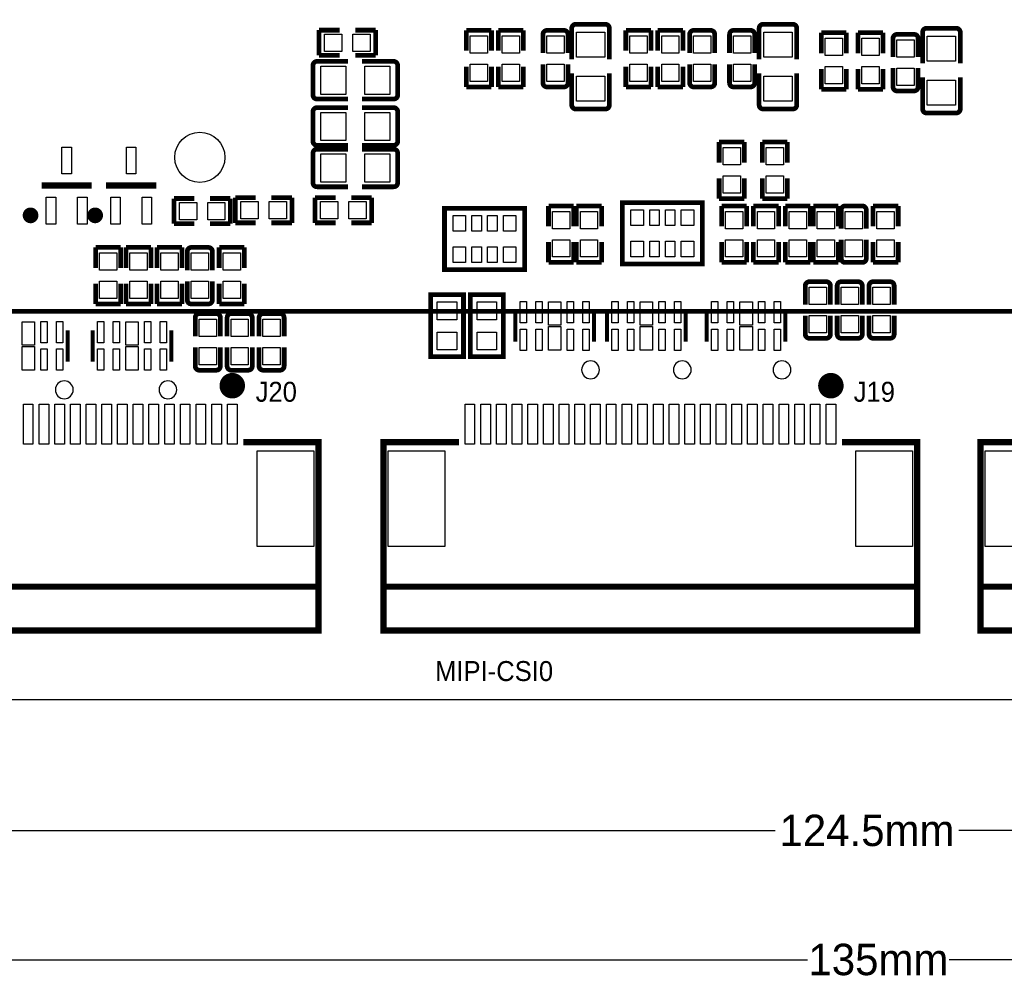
# Model space of a CAD drawing. Extents: x 5 to 312, y -2 to 102.
# Tile 3 of 20: x 48 to 79, y -2 to 29. Entities that reach past the tile are written whole.
import ezdxf

# ---------------------------------------------------------------- set-up
doc = ezdxf.new("R2010")
doc.units = 0
doc.header["$MEASUREMENT"] = 0
doc.layers.get('0').update_dxf_attribs({"linetype": 'CONTINUOUS'})
doc.layers.get('Defpoints').update_dxf_attribs({"linetype": 'CONTINUOUS'})
for name, color, linetype in [('BG_OUTLINE', 6, 'CONTINUOUS'), ('BG_SILKSCREEN_TOP', 7, 'CONTINUOUS'), ('PG_SILKSCREEN_TOP', 7, 'CONTINUOUS'), ('PIN_TOP', 3, 'CONTINUOUS')]:
    doc.layers.add(name, color=color, linetype=linetype)
doc.dimstyles.get("Standard").update_dxf_attribs({"dimtxt": 0.18, "dimasz": 0.18, "dimexe": 0.18, "dimexo": 0.0625, "dimgap": 0.09, "dimtad": 0, "dimtih": 1, "dimtoh": 1, "dimdec": 4, "dimzin": 0, "dimdsep": 46, "dimtxsty": 'STANDARD', "dimcen": 0.09, "dimadec": 0, "dimazin": 0, "dimtfac": 1, "dimtdec": 4, "dimtofl": 0, "dimtmove": 0, "dimatfit": 3, "dimfxl": 1, "dimtolj": 1, "dimtzin": 0, "dimarcsym": 0})

# ---------------------------------------------------------------- blocks, each defined once
blk = doc.blocks.new('*D9')
at = {"color": 0, "linetype": 'Continuous', "lineweight": -2, "transparency": 16777216}
for p, q in [((12.341, 16.107), (12.341, 2.933)), ((136.841, 16.107), (136.841, 2.933)), ((15.341, 3.113), (71.667, 3.113)), ((133.841, 3.113), (77.514, 3.113))]:
    blk.add_line(p, q, dxfattribs=at)
at = {"color": 0, "linetype": 'Continuous', "transparency": 16777216}
for points in [[(15.341, 3.613), (15.341, 2.613), (12.341, 3.113)], [(133.841, 3.613), (133.841, 2.613), (136.841, 3.113)]]:
    blk.add_solid(points, dxfattribs=at)
at = {"layer": 'Defpoints', "color": 0, "linetype": 'Continuous', "transparency": 16777216}
for p in [(12.341, 16.169), (136.841, 16.169), (136.841, 3.113)]:
    blk.add_point(p, dxfattribs=at)
at = {"color": 0, "linetype": 'Continuous', "transparency": 16777216, "insert": (74.591, 3.113), "char_height": 1, "attachment_point": 5}
blk.add_mtext('\\A1;124.5mm', dxfattribs=at)
blk = doc.blocks.new('*D10')
at = {"color": 0, "linetype": 'Continuous', "lineweight": -2, "transparency": 16777216}
for p, q in [((7.417, 8.243), (7.417, -1.177)), ((142.494, 8.243), (142.494, -1.177)), ((10.417, -0.997), (72.699, -0.997)), ((139.494, -0.997), (77.212, -0.997))]:
    blk.add_line(p, q, dxfattribs=at)
at = {"color": 0, "linetype": 'Continuous', "transparency": 16777216}
for points in [[(10.417, -0.497), (10.417, -1.497), (7.417, -0.997)], [(139.494, -0.497), (139.494, -1.497), (142.494, -0.997)]]:
    blk.add_solid(points, dxfattribs=at)
at = {"layer": 'Defpoints', "color": 0, "linetype": 'Continuous', "transparency": 16777216}
for p in [(7.417, 8.306), (142.494, 8.306), (142.494, -0.997)]:
    blk.add_point(p, dxfattribs=at)
at = {"color": 0, "linetype": 'Continuous', "transparency": 16777216, "insert": (74.955, -0.997), "char_height": 1, "attachment_point": 5}
blk.add_mtext('\\A1;135mm', dxfattribs=at)

msp = doc.modelspace()

# ---------------------------------------------------------------- linework, layer by layer
at = {"layer": 'BG_OUTLINE'}
msp.add_lwpolyline([(109.4486, 97.3074), (8.4328, 97.3074, 0.414214), (7.4168, 96.2914), (7.4168, 8.3058, 0.414214), (8.4328, 7.2898), (141.478, 7.2898, 0.414214), (142.494, 8.3058), (142.494, 96.2914, 0.414214), (141.478, 97.3074), (112.6744, 97.3074)], format="xyb", close=True, dxfattribs=at)
at = {"layer": 'PG_SILKSCREEN_TOP'}
for points, const_width in [([(94.915, 43.64299), (94.915, 19.64299), (25.31501, 19.64299), (25.31501, 43.64299)], 0.1524), ([(65.31356, 28.78074), (66.25844, 28.78074)], 0.15011), ([(71.28256, 28.78074), (72.22744, 28.78074)], 0.15011), ([(57.1391, 27.794), (57.1391, 28.594)], 0.15009), ([(57.1391, 28.594), (57.78909, 28.594)], 0.15009), ([(58.9389, 28.594), (58.28891, 28.594)], 0.15009), ([(58.9389, 27.794), (58.9389, 28.594)], 0.15009), ([(61.83, 27.93591), (61.83, 28.5859)], 0.15009), ([(61.83, 28.5859), (62.63, 28.5859)], 0.15009), ([(62.63, 28.5859), (62.63, 27.93591)], 0.15009), ([(63.646, 28.5859), (62.846, 28.5859)], 0.15009), ([(62.846, 28.5859), (62.846, 27.93591)], 0.15009), ([(63.646, 27.93591), (63.646, 28.5859)], 0.15009), ([(64.3954, 28.5859), (64.9417, 28.5859)], 0.15001), ([(65.18656, 28.65374), (65.18656, 27.66111)], 0.15011), ([(66.38544, 28.65374), (66.38544, 27.66111)], 0.15011), ([(66.91, 27.93591), (66.91, 28.5859)], 0.15009), ([(66.91, 28.5859), (67.71, 28.5859)], 0.15009), ([(67.71, 28.5859), (67.71, 27.93591)], 0.15009), ([(68.726, 28.5859), (67.926, 28.5859)], 0.15009), ([(67.926, 28.5859), (67.926, 27.93591)], 0.15009), ([(68.726, 27.93591), (68.726, 28.5859)], 0.15009), ([(69.069, 28.5859), (69.6153, 28.5859)], 0.15001), ([(70.339, 28.5859), (70.8853, 28.5859)], 0.15001), ([(71.15556, 28.65374), (71.15556, 27.66111)], 0.15011), ([(72.35444, 28.65374), (72.35444, 27.66111)], 0.15011), ([(73.133, 27.85971), (73.133, 28.5097)], 0.15009), ([(73.133, 28.5097), (73.933, 28.5097)], 0.15009), ([(73.933, 28.5097), (73.933, 27.85971)], 0.15009), ([(75.1014, 28.5097), (74.3014, 28.5097)], 0.15009), ([(74.3014, 28.5097), (74.3014, 27.85971)], 0.15009), ([(75.1014, 27.85971), (75.1014, 28.5097)], 0.15009), ([(76.36256, 28.52674), (76.36256, 27.53411)], 0.15011), ([(76.48956, 28.65374), (77.43444, 28.65374)], 0.15011), ([(77.56144, 28.52674), (77.56144, 27.53411)], 0.15011), ([(64.2684, 28.4589), (64.2684, 27.86131)], 0.15001), ([(65.0687, 28.4589), (65.0687, 27.86131)], 0.15001), ([(68.942, 28.4589), (68.942, 27.86131)], 0.15001), ([(69.7423, 28.4589), (69.7423, 27.86131)], 0.15001), ([(70.212, 28.4589), (70.212, 27.86131)], 0.15001), ([(71.0123, 28.4589), (71.0123, 27.86131)], 0.15001), ([(75.419, 28.3319), (75.419, 27.73431)], 0.15001), ([(75.546, 28.4589), (76.0923, 28.4589)], 0.15001), ([(76.2193, 28.3319), (76.2193, 27.73431)], 0.15001), ([(57.07126, 27.59964), (58.06389, 27.59964)], 0.15011), ([(57.78909, 27.794), (57.1391, 27.794)], 0.15009), ([(58.28891, 27.794), (58.9389, 27.794)], 0.15009), ([(59.51474, 27.59964), (58.50534, 27.59964)], 0.15011), ([(56.94426, 26.52776), (56.94426, 27.47264)], 0.15011), ([(59.64174, 27.47264), (59.64174, 26.52776)], 0.15011), ([(61.83, 27.43609), (61.83, 26.7861)], 0.15009), ([(62.63, 26.7861), (62.63, 27.43609)], 0.15009), ([(62.846, 26.7861), (62.846, 27.43609)], 0.15009), ([(63.646, 27.43609), (63.646, 26.7861)], 0.15009), ([(64.2684, 26.9131), (64.2684, 27.51079)], 0.15001), ([(65.0687, 26.9131), (65.0687, 27.51079)], 0.15001), ([(65.18656, 26.21026), (65.18656, 27.21966)], 0.15011), ([(66.38544, 26.21026), (66.38544, 27.21966)], 0.15011), ([(66.91, 27.43609), (66.91, 26.7861)], 0.15009), ([(67.71, 26.7861), (67.71, 27.43609)], 0.15009), ([(67.926, 26.7861), (67.926, 27.43609)], 0.15009), ([(68.726, 27.43609), (68.726, 26.7861)], 0.15009), ([(68.942, 26.9131), (68.942, 27.51079)], 0.15001), ([(69.7423, 26.9131), (69.7423, 27.51079)], 0.15001), ([(70.212, 26.9131), (70.212, 27.51079)], 0.15001), ([(71.0123, 26.9131), (71.0123, 27.51079)], 0.15001), ([(71.15556, 26.21026), (71.15556, 27.21966)], 0.15011), ([(72.35444, 26.21026), (72.35444, 27.21966)], 0.15011), ([(73.133, 27.35989), (73.133, 26.7099)], 0.15009), ([(73.933, 26.7099), (73.933, 27.35989)], 0.15009), ([(74.3014, 26.7099), (74.3014, 27.35989)], 0.15009), ([(75.1014, 27.35989), (75.1014, 26.7099)], 0.15009), ([(75.419, 26.7861), (75.419, 27.38379)], 0.15001), ([(76.2193, 26.7861), (76.2193, 27.38379)], 0.15001), ([(76.36256, 26.08326), (76.36256, 27.09266)], 0.15011), ([(77.56144, 26.08326), (77.56144, 27.09266)], 0.15011), ([(61.83, 26.7861), (62.63, 26.7861)], 0.15009), ([(63.646, 26.7861), (62.846, 26.7861)], 0.15009), ([(64.9417, 26.7861), (64.3954, 26.7861)], 0.15001), ([(66.91, 26.7861), (67.71, 26.7861)], 0.15009), ([(68.726, 26.7861), (67.926, 26.7861)], 0.15009), ([(69.6153, 26.7861), (69.069, 26.7861)], 0.15001), ([(70.8853, 26.7861), (70.339, 26.7861)], 0.15001), ([(73.133, 26.7099), (73.933, 26.7099)], 0.15009), ([(75.1014, 26.7099), (74.3014, 26.7099)], 0.15009), ([(76.0923, 26.6591), (75.546, 26.6591)], 0.15001), ([(57.07126, 26.40076), (58.06389, 26.40076)], 0.15011), ([(59.51474, 26.40076), (58.50534, 26.40076)], 0.15011), ([(56.94426, 25.05456), (56.94426, 25.99944)], 0.15011), ([(57.07126, 26.12644), (58.06389, 26.12644)], 0.15011), ([(59.51474, 26.12644), (58.50534, 26.12644)], 0.15011), ([(59.64174, 25.99944), (59.64174, 25.05456)], 0.15011), ([(66.25844, 26.08326), (65.31356, 26.08326)], 0.15011), ([(72.22744, 26.08326), (71.28256, 26.08326)], 0.15011), ([(77.43444, 25.95626), (76.48956, 25.95626)], 0.15011), ([(69.8818, 24.37991), (69.8818, 25.0299)], 0.15009), ([(69.8818, 25.0299), (70.6818, 25.0299)], 0.15009), ([(70.6818, 25.0299), (70.6818, 24.37991)], 0.15009), ([(71.2534, 24.37991), (71.2534, 25.0299)], 0.15009), ([(71.2534, 25.0299), (72.0534, 25.0299)], 0.15009), ([(72.0534, 25.0299), (72.0534, 24.37991)], 0.15009), ([(57.07126, 24.92756), (58.06389, 24.92756)], 0.15011), ([(57.07126, 24.80564), (58.06389, 24.80564)], 0.15011), ([(59.51474, 24.92756), (58.50534, 24.92756)], 0.15011), ([(59.51474, 24.80564), (58.50534, 24.80564)], 0.15011), ([(56.94426, 23.73376), (56.94426, 24.67864)], 0.15011), ([(59.64174, 24.67864), (59.64174, 23.73376)], 0.15011), ([(69.8818, 23.88009), (69.8818, 23.2301)], 0.15009), ([(70.6818, 23.2301), (70.6818, 23.88009)], 0.15009), ([(71.2534, 23.88009), (71.2534, 23.2301)], 0.15009), ([(72.0534, 23.2301), (72.0534, 23.88009)], 0.15009), ([(49.8982, 23.6474), (48.2982, 23.6474)], 0.2), ([(51.9556, 23.6474), (50.3556, 23.6474)], 0.2), ([(57.07126, 23.60676), (58.06389, 23.60676)], 0.15011), ([(59.51474, 23.60676), (58.50534, 23.60676)], 0.15011), ([(53.16629, 23.2346), (52.5163, 23.2346)], 0.15009), ([(52.5163, 23.2346), (52.5163, 22.4346)], 0.15009), ([(53.66611, 23.2346), (54.3161, 23.2346)], 0.15009), ([(54.3161, 23.2346), (54.3161, 22.4346)], 0.15009), ([(54.4721, 22.46), (54.4721, 23.26)], 0.15009), ([(54.4721, 23.26), (55.12209, 23.26)], 0.15009), ([(56.2719, 23.26), (55.62191, 23.26)], 0.15009), ([(56.2719, 22.46), (56.2719, 23.26)], 0.15009), ([(57.0121, 22.46), (57.0121, 23.26)], 0.15009), ([(57.0121, 23.26), (57.66209, 23.26)], 0.15009), ([(58.8119, 23.26), (58.16191, 23.26)], 0.15009), ([(58.8119, 22.46), (58.8119, 23.26)], 0.15009), ([(69.8818, 23.2301), (70.6818, 23.2301)], 0.15009), ([(71.2534, 23.2301), (72.0534, 23.2301)], 0.15009), ([(63.6828, 22.79561), (63.6828, 20.9706), (61.1328, 20.9706), (61.1328, 22.9206), (63.6828, 22.9206), (63.6828, 22.79561)], 0.15001), ([(65.2462, 22.9979), (64.4462, 22.9979)], 0.15009), ([(64.4462, 22.9979), (64.4462, 22.34791)], 0.15009), ([(65.2462, 22.34791), (65.2462, 22.9979)], 0.15009), ([(66.1352, 22.9979), (65.3352, 22.9979)], 0.15009), ([(65.3352, 22.9979), (65.3352, 22.34791)], 0.15009), ([(66.1352, 22.34791), (66.1352, 22.9979)], 0.15009), ([(69.347, 22.97341), (69.347, 21.1484), (66.797, 21.1484), (66.797, 23.0984), (69.347, 23.0984), (69.347, 22.97341)], 0.15001), ([(70.758, 22.9979), (69.958, 22.9979)], 0.15009), ([(69.958, 22.9979), (69.958, 22.34791)], 0.15009), ([(70.758, 22.34791), (70.758, 22.9979)], 0.15009), ([(71.774, 22.9979), (70.974, 22.9979)], 0.15009), ([(70.974, 22.9979), (70.974, 22.34791)], 0.15009), ([(71.774, 22.34791), (71.774, 22.9979)], 0.15009), ([(72.79, 22.9979), (71.99, 22.9979)], 0.15009), ([(71.99, 22.9979), (71.99, 22.34791)], 0.15009), ([(72.79, 22.34791), (72.79, 22.9979)], 0.15009), ([(73.679, 22.9979), (72.879, 22.9979)], 0.15009), ([(72.879, 22.9979), (72.879, 22.34791)], 0.15009), ([(73.679, 22.34791), (73.679, 22.9979)], 0.15009), ([(73.7677, 22.8709), (73.7677, 22.27321)], 0.15001), ([(73.8947, 22.9979), (74.441, 22.9979)], 0.15001), ([(74.568, 22.8709), (74.568, 22.27321)], 0.15001), ([(74.784, 22.34791), (74.784, 22.9979)], 0.15009), ([(74.784, 22.9979), (75.584, 22.9979)], 0.15009), ([(75.584, 22.9979), (75.584, 22.34791)], 0.15009), ([(52.5163, 22.4346), (53.16629, 22.4346)], 0.15009), ([(54.3161, 22.4346), (53.66611, 22.4346)], 0.15009), ([(55.12209, 22.46), (54.4721, 22.46)], 0.15009), ([(55.62191, 22.46), (56.2719, 22.46)], 0.15009), ([(57.66209, 22.46), (57.0121, 22.46)], 0.15009), ([(58.16191, 22.46), (58.8119, 22.46)], 0.15009), ([(73.7677, 21.3251), (73.7677, 21.92269)], 0.15001), ([(74.568, 21.3251), (74.568, 21.92269)], 0.15001), ([(50.019, 21.02711), (50.019, 21.6771)], 0.15009), ([(50.019, 21.6771), (50.819, 21.6771)], 0.15009), ([(50.819, 21.6771), (50.819, 21.02711)], 0.15009), ([(51.7842, 21.6771), (50.9842, 21.6771)], 0.15009), ([(50.9842, 21.6771), (50.9842, 21.02711)], 0.15009), ([(51.7842, 21.02711), (51.7842, 21.6771)], 0.15009), ([(52.7748, 21.6771), (51.9748, 21.6771)], 0.15009), ([(51.9748, 21.6771), (51.9748, 21.02711)], 0.15009), ([(52.7748, 21.02711), (52.7748, 21.6771)], 0.15009), ([(53.0667, 21.6771), (53.613, 21.6771)], 0.15001), ([(53.956, 21.02711), (53.956, 21.6771)], 0.15009), ([(53.956, 21.6771), (54.756, 21.6771)], 0.15009), ([(54.756, 21.6771), (54.756, 21.02711)], 0.15009), ([(64.4462, 21.1981), (64.4462, 21.84809)], 0.15009), ([(65.2462, 21.84809), (65.2462, 21.1981)], 0.15009), ([(65.3352, 21.1981), (65.3352, 21.84809)], 0.15009), ([(66.1352, 21.84809), (66.1352, 21.1981)], 0.15009), ([(69.958, 21.1981), (69.958, 21.84809)], 0.15009), ([(70.758, 21.84809), (70.758, 21.1981)], 0.15009), ([(70.974, 21.1981), (70.974, 21.84809)], 0.15009), ([(71.774, 21.84809), (71.774, 21.1981)], 0.15009), ([(71.99, 21.1981), (71.99, 21.84809)], 0.15009), ([(72.79, 21.84809), (72.79, 21.1981)], 0.15009), ([(72.879, 21.1981), (72.879, 21.84809)], 0.15009), ([(73.679, 21.84809), (73.679, 21.1981)], 0.15009), ([(74.784, 21.84809), (74.784, 21.1981)], 0.15009), ([(75.584, 21.1981), (75.584, 21.84809)], 0.15009), ([(52.9397, 21.5501), (52.9397, 20.95241)], 0.15001), ([(53.74, 21.5501), (53.74, 20.95241)], 0.15001), ([(65.2462, 21.1981), (64.4462, 21.1981)], 0.15009), ([(66.1352, 21.1981), (65.3352, 21.1981)], 0.15009), ([(70.758, 21.1981), (69.958, 21.1981)], 0.15009), ([(71.774, 21.1981), (70.974, 21.1981)], 0.15009), ([(72.79, 21.1981), (71.99, 21.1981)], 0.15009), ([(73.679, 21.1981), (72.879, 21.1981)], 0.15009), ([(74.441, 21.1981), (73.8947, 21.1981)], 0.15001), ([(74.784, 21.1981), (75.584, 21.1981)], 0.15009), ([(50.019, 20.52729), (50.019, 19.8773)], 0.15009), ([(50.819, 19.8773), (50.819, 20.52729)], 0.15009), ([(50.9842, 19.8773), (50.9842, 20.52729)], 0.15009), ([(51.7842, 20.52729), (51.7842, 19.8773)], 0.15009), ([(51.9748, 19.8773), (51.9748, 20.52729)], 0.15009), ([(52.7748, 20.52729), (52.7748, 19.8773)], 0.15009), ([(52.9397, 20.0043), (52.9397, 20.60189)], 0.15001), ([(53.74, 20.0043), (53.74, 20.60189)], 0.15001), ([(53.956, 20.52729), (53.956, 19.8773)], 0.15009), ([(54.756, 19.8773), (54.756, 20.52729)], 0.15009), ([(72.6247, 20.4579), (72.6247, 19.86021)], 0.15001), ([(72.7517, 20.5849), (73.298, 20.5849)], 0.15001), ([(73.425, 20.4579), (73.425, 19.86021)], 0.15001), ([(73.6407, 20.4579), (73.6407, 19.86021)], 0.15001), ([(73.7677, 20.5849), (74.314, 20.5849)], 0.15001), ([(74.441, 20.4579), (74.441, 19.86021)], 0.15001), ([(74.6567, 20.4579), (74.6567, 19.86021)], 0.15001), ([(74.7837, 20.5849), (75.33, 20.5849)], 0.15001), ([(75.457, 20.4579), (75.457, 19.86021)], 0.15001), ([(60.68901, 18.25201), (60.68901, 20.177), (61.73899, 20.177), (61.73899, 18.202), (60.68901, 18.202), (60.68901, 18.25201)], 0.15001), ([(61.95901, 18.25201), (61.95901, 20.177), (63.00899, 20.177), (63.00899, 18.202), (61.95901, 18.202), (61.95901, 18.25201)], 0.15001), ([(50.019, 19.8773), (50.819, 19.8773)], 0.15009), ([(51.7842, 19.8773), (50.9842, 19.8773)], 0.15009), ([(52.7748, 19.8773), (51.9748, 19.8773)], 0.15009), ([(53.613, 19.8773), (53.0667, 19.8773)], 0.15001), ([(53.956, 19.8773), (54.756, 19.8773)], 0.15009), ([(53.1937, 19.4419), (53.1937, 18.84421)], 0.15001), ([(53.3207, 19.5689), (53.867, 19.5689)], 0.15001), ([(53.994, 19.4419), (53.994, 18.84421)], 0.15001), ([(54.2097, 19.4419), (54.2097, 18.84421)], 0.15001), ([(54.3367, 19.5689), (54.883, 19.5689)], 0.15001), ([(55.01, 19.4419), (55.01, 18.84421)], 0.15001), ([(55.2257, 19.4419), (55.2257, 18.84421)], 0.15001), ([(55.3527, 19.5689), (55.899, 19.5689)], 0.15001), ([(56.026, 19.4419), (56.026, 18.84421)], 0.15001), ([(63.39309, 18.6769), (63.39309, 19.6769)], 0.127), ([(65.89291, 18.6769), (65.89291, 19.6769)], 0.127), ([(66.31409, 18.6769), (66.31409, 19.6769)], 0.127), ([(68.81391, 18.6769), (68.81391, 19.6769)], 0.127), ([(69.48909, 18.6769), (69.48909, 19.6769)], 0.127), ([(71.98891, 18.6769), (71.98891, 19.6769)], 0.127), ([(72.6247, 18.9121), (72.6247, 19.50969)], 0.15001), ([(73.425, 18.9121), (73.425, 19.50969)], 0.15001), ([(73.6407, 18.9121), (73.6407, 19.50969)], 0.15001), ([(74.441, 18.9121), (74.441, 19.50969)], 0.15001), ([(74.6567, 18.9121), (74.6567, 19.50969)], 0.15001), ([(75.457, 18.9121), (75.457, 19.50969)], 0.15001), ([(49.12891, 18.0419), (49.12891, 19.0419)], 0.127), ([(49.93109, 18.0419), (49.93109, 19.0419)], 0.127), ([(52.43091, 18.0419), (52.43091, 19.0419)], 0.127), ([(73.298, 18.7851), (72.7517, 18.7851)], 0.15001), ([(74.314, 18.7851), (73.7677, 18.7851)], 0.15001), ([(75.33, 18.7851), (74.7837, 18.7851)], 0.15001), ([(53.1937, 17.8961), (53.1937, 18.49369)], 0.15001), ([(53.994, 17.8961), (53.994, 18.49369)], 0.15001), ([(54.2097, 17.8961), (54.2097, 18.49369)], 0.15001), ([(55.01, 17.8961), (55.01, 18.49369)], 0.15001), ([(55.2257, 17.8961), (55.2257, 18.49369)], 0.15001), ([(56.026, 17.8961), (56.026, 18.49369)], 0.15001), ([(53.867, 17.7691), (53.3207, 17.7691)], 0.15001), ([(54.883, 17.7691), (54.3367, 17.7691)], 0.15001), ([(55.899, 17.7691), (55.3527, 17.7691)], 0.15001), ([(42.52303, 15.478), (40.12301, 15.478), (40.12301, 9.47801), (57.12302, 9.47801), (57.12302, 15.478), (54.72301, 15.478)], 0.2), ([(61.59101, 15.478), (59.19099, 15.478), (59.19099, 9.47801), (76.19101, 9.47801), (76.19101, 15.478), (73.79099, 15.478)], 0.2), ([(100.80503, 15.478), (103.20503, 15.478), (103.20503, 9.47801), (78.20503, 9.47801), (78.20503, 15.478), (80.60502, 15.478)], 0.2), ([(57.12302, 10.87801), (40.12301, 10.87801)], 0.2), ([(76.19101, 10.87801), (59.19099, 10.87801)], 0.2), ([(78.20503, 10.87801), (103.20503, 10.87801)], 0.2)]:
    msp.add_lwpolyline(points, dxfattribs=dict(at, const_width=const_width))
for points, const_width in [([(65.18656, 28.65374, -0.414214), (65.31356, 28.78074)], 0.15011), ([(66.25844, 28.78074, -0.414214), (66.38544, 28.65374)], 0.15011), ([(71.15556, 28.65374, -0.414214), (71.28256, 28.78074)], 0.15011), ([(72.22744, 28.78074, -0.414214), (72.35444, 28.65374)], 0.15011), ([(64.2684, 28.4589, -0.414331), (64.3954, 28.5859)], 0.15001), ([(64.9417, 28.5859, -0.414253), (65.0687, 28.4589)], 0.15001), ([(68.942, 28.4589, -0.414331), (69.069, 28.5859)], 0.15001), ([(69.6153, 28.5859, -0.414253), (69.7423, 28.4589)], 0.15001), ([(70.212, 28.4589, -0.414331), (70.339, 28.5859)], 0.15001), ([(70.8853, 28.5859, -0.414253), (71.0123, 28.4589)], 0.15001), ([(76.36256, 28.52674, -0.414214), (76.48956, 28.65374)], 0.15011), ([(77.43444, 28.65374, -0.414214), (77.56144, 28.52674)], 0.15011), ([(75.419, 28.3319, -0.414331), (75.546, 28.4589)], 0.15001), ([(76.0923, 28.4589, -0.414253), (76.2193, 28.3319)], 0.15001), ([(56.94426, 27.47264, -0.414214), (57.07126, 27.59964)], 0.15011), ([(59.51474, 27.59964, -0.414214), (59.64174, 27.47264)], 0.15011), ([(64.3954, 26.7861, -0.414331), (64.2684, 26.9131)], 0.15001), ([(65.0687, 26.9131, -0.414253), (64.9417, 26.7861)], 0.15001), ([(69.069, 26.7861, -0.414331), (68.942, 26.9131)], 0.15001), ([(69.7423, 26.9131, -0.414253), (69.6153, 26.7861)], 0.15001), ([(70.339, 26.7861, -0.414331), (70.212, 26.9131)], 0.15001), ([(71.0123, 26.9131, -0.414253), (70.8853, 26.7861)], 0.15001), ([(75.546, 26.6591, -0.414331), (75.419, 26.7861)], 0.15001), ([(76.2193, 26.7861, -0.414253), (76.0923, 26.6591)], 0.15001), ([(57.07126, 26.40076, -0.414214), (56.94426, 26.52776)], 0.15011), ([(59.64174, 26.52776, -0.414214), (59.51474, 26.40076)], 0.15011), ([(56.94426, 25.99944, -0.414214), (57.07126, 26.12644)], 0.15011), ([(59.51474, 26.12644, -0.414214), (59.64174, 25.99944)], 0.15011), ([(65.31356, 26.08326, -0.414214), (65.18656, 26.21026)], 0.15011), ([(66.38544, 26.21026, -0.414214), (66.25844, 26.08326)], 0.15011), ([(71.28256, 26.08326, -0.414214), (71.15556, 26.21026)], 0.15011), ([(72.35444, 26.21026, -0.414214), (72.22744, 26.08326)], 0.15011), ([(76.48956, 25.95626, -0.414214), (76.36256, 26.08326)], 0.15011), ([(77.56144, 26.08326, -0.414214), (77.43444, 25.95626)], 0.15011), ([(57.07126, 24.92756, -0.414214), (56.94426, 25.05456)], 0.15011), ([(59.64174, 25.05456, -0.414214), (59.51474, 24.92756)], 0.15011), ([(56.94426, 24.67864, -0.414214), (57.07126, 24.80564)], 0.15011), ([(59.51474, 24.80564, -0.414214), (59.64174, 24.67864)], 0.15011), ([(57.07126, 23.60676, -0.414214), (56.94426, 23.73376)], 0.15011), ([(59.64174, 23.73376, -0.414214), (59.51474, 23.60676)], 0.15011), ([(48.07321, 22.69739, 0.999985), (47.8232, 22.69741, 1.000015), (48.07321, 22.69739)], 0.25001), ([(50.13061, 22.69739, 0.999985), (49.8806, 22.69741, 1.000015), (50.13061, 22.69739)], 0.25001), ([(73.7677, 22.8709, -0.414253), (73.8947, 22.9979)], 0.15001), ([(74.441, 22.9979, -0.414331), (74.568, 22.8709)], 0.15001), ([(52.9397, 21.5501, -0.414253), (53.0667, 21.6771)], 0.15001), ([(53.613, 21.6771, -0.414331), (53.74, 21.5501)], 0.15001), ([(73.8947, 21.1981, -0.414253), (73.7677, 21.3251)], 0.15001), ([(74.568, 21.3251, -0.414331), (74.441, 21.1981)], 0.15001), ([(72.6247, 20.4579, -0.414253), (72.7517, 20.5849)], 0.15001), ([(73.298, 20.5849, -0.414331), (73.425, 20.4579)], 0.15001), ([(73.6407, 20.4579, -0.414253), (73.7677, 20.5849)], 0.15001), ([(74.314, 20.5849, -0.414331), (74.441, 20.4579)], 0.15001), ([(74.6567, 20.4579, -0.414253), (74.7837, 20.5849)], 0.15001), ([(75.33, 20.5849, -0.414331), (75.457, 20.4579)], 0.15001), ([(53.0667, 19.8773, -0.414253), (52.9397, 20.0043)], 0.15001), ([(53.74, 20.0043, -0.414331), (53.613, 19.8773)], 0.15001), ([(53.1937, 19.4419, -0.414253), (53.3207, 19.5689)], 0.15001), ([(53.867, 19.5689, -0.414331), (53.994, 19.4419)], 0.15001), ([(54.2097, 19.4419, -0.414253), (54.3367, 19.5689)], 0.15001), ([(54.883, 19.5689, -0.414331), (55.01, 19.4419)], 0.15001), ([(55.2257, 19.4419, -0.414253), (55.3527, 19.5689)], 0.15001), ([(55.899, 19.5689, -0.414331), (56.026, 19.4419)], 0.15001), ([(72.7517, 18.7851, -0.414253), (72.6247, 18.9121)], 0.15001), ([(73.425, 18.9121, -0.414331), (73.298, 18.7851)], 0.15001), ([(73.7677, 18.7851, -0.414253), (73.6407, 18.9121)], 0.15001), ([(74.441, 18.9121, -0.414331), (74.314, 18.7851)], 0.15001), ([(74.7837, 18.7851, -0.414253), (74.6567, 18.9121)], 0.15001), ([(75.457, 18.9121, -0.414331), (75.33, 18.7851)], 0.15001), ([(53.3207, 17.7691, -0.414253), (53.1937, 17.8961)], 0.15001), ([(53.994, 17.8961, -0.414331), (53.867, 17.7691)], 0.15001), ([(54.3367, 17.7691, -0.414253), (54.2097, 17.8961)], 0.15001), ([(55.01, 17.8961, -0.414331), (54.883, 17.7691)], 0.15001), ([(55.3527, 17.7691, -0.414253), (55.2257, 17.8961)], 0.15001), ([(56.026, 17.8961, -0.414331), (55.899, 17.7691)], 0.15001), ([(54.57622, 17.2754, -1.000018), (54.16982, 17.2754, -0.999982), (54.57622, 17.2754)], 0.4064), ([(73.6442, 17.2754, -1.000018), (73.2378, 17.2754, -0.999982), (73.6442, 17.2754)], 0.4064)]:
    msp.add_lwpolyline(points, format="xyb", dxfattribs=dict(at, const_width=const_width))
for points in [[(66.07, 17.78, 1), (65.502, 17.78, 1)], [(68.991, 17.78, 1), (68.423, 17.78, 1)], [(72.166, 17.78, 1), (71.598, 17.78, 1)], [(49.306, 17.145, 1), (48.738, 17.145, 1)], [(52.608, 17.145, 1), (52.04, 17.145, 1)]]:
    msp.add_lwpolyline(points, format="xyb", close=True, dxfattribs=at)
at = {"layer": 'PIN_TOP'}
for points in [[(57.86392, 28.46901), (57.86392, 27.91899), (57.31391, 27.91899), (57.31391, 28.46901)], [(58.76409, 28.46901), (58.76409, 27.91899), (58.21408, 27.91899), (58.21408, 28.46901)], [(62.50501, 27.86108), (61.95499, 27.86108), (61.95499, 28.41109), (62.50501, 28.41109)], [(62.97099, 28.41109), (63.52101, 28.41109), (63.52101, 27.86108), (62.97099, 27.86108)], [(64.94341, 27.86108), (64.39339, 27.86108), (64.39339, 28.41109), (64.94341, 28.41109)], [(66.236, 27.73203), (65.336, 27.73203), (65.336, 28.53202), (66.236, 28.53202)], [(67.58501, 27.86108), (67.03499, 27.86108), (67.03499, 28.41109), (67.58501, 28.41109)], [(68.05099, 28.41109), (68.60101, 28.41109), (68.60101, 27.86108), (68.05099, 27.86108)], [(69.61701, 27.86108), (69.06699, 27.86108), (69.06699, 28.41109), (69.61701, 28.41109)], [(70.88701, 27.86108), (70.33699, 27.86108), (70.33699, 28.41109), (70.88701, 28.41109)], [(72.205, 27.73203), (71.305, 27.73203), (71.305, 28.53202), (72.205, 28.53202)], [(73.80801, 27.78488), (73.25799, 27.78488), (73.25799, 28.33489), (73.80801, 28.33489)], [(74.42639, 28.33489), (74.97641, 28.33489), (74.97641, 27.78488), (74.42639, 27.78488)], [(76.09401, 27.73408), (75.54399, 27.73408), (75.54399, 28.28409), (76.09401, 28.28409)], [(77.412, 27.60503), (76.512, 27.60503), (76.512, 28.40502), (77.412, 28.40502)], [(57.99298, 27.4502), (57.99298, 26.5502), (57.19298, 26.5502), (57.19298, 27.4502)], [(59.39302, 27.4502), (59.39302, 26.5502), (58.59302, 26.5502), (58.59302, 27.4502)], [(62.50501, 26.96091), (61.95499, 26.96091), (61.95499, 27.51092), (62.50501, 27.51092)], [(62.97099, 27.51092), (63.52101, 27.51092), (63.52101, 26.96091), (62.97099, 26.96091)], [(64.94341, 26.96091), (64.39339, 26.96091), (64.39339, 27.51092), (64.94341, 27.51092)], [(67.58501, 26.96091), (67.03499, 26.96091), (67.03499, 27.51092), (67.58501, 27.51092)], [(68.05099, 27.51092), (68.60101, 27.51092), (68.60101, 26.96091), (68.05099, 26.96091)], [(69.61701, 26.96091), (69.06699, 26.96091), (69.06699, 27.51092), (69.61701, 27.51092)], [(70.88701, 26.96091), (70.33699, 26.96091), (70.33699, 27.51092), (70.88701, 27.51092)], [(73.80801, 26.88471), (73.25799, 26.88471), (73.25799, 27.43472), (73.80801, 27.43472)], [(74.42639, 27.43472), (74.97641, 27.43472), (74.97641, 26.88471), (74.42639, 26.88471)], [(76.09401, 26.83391), (75.54399, 26.83391), (75.54399, 27.38392), (76.09401, 27.38392)], [(66.236, 26.33198), (65.336, 26.33198), (65.336, 27.13198), (66.236, 27.13198)], [(72.205, 26.33198), (71.305, 26.33198), (71.305, 27.13198), (72.205, 27.13198)], [(77.412, 26.20498), (76.512, 26.20498), (76.512, 27.00498), (77.412, 27.00498)], [(57.99298, 25.977), (57.99298, 25.077), (57.19298, 25.077), (57.19298, 25.977)], [(59.39302, 25.977), (59.39302, 25.077), (58.59302, 25.077), (58.59302, 25.977)], [(49.2482, 24.02239), (48.9482, 24.02239), (48.9482, 24.8724), (49.2482, 24.8724)], [(51.3056, 24.02239), (51.0056, 24.02239), (51.0056, 24.8724), (51.3056, 24.8724)], [(70.55681, 24.30508), (70.00679, 24.30508), (70.00679, 24.85509), (70.55681, 24.85509)], [(71.92841, 24.30508), (71.37839, 24.30508), (71.37839, 24.85509), (71.92841, 24.85509)], [(57.99298, 24.6562), (57.99298, 23.7562), (57.19298, 23.7562), (57.19298, 24.6562)], [(59.39302, 24.6562), (59.39302, 23.7562), (58.59302, 23.7562), (58.59302, 24.6562)], [(70.55681, 23.40491), (70.00679, 23.40491), (70.00679, 23.95492), (70.55681, 23.95492)], [(71.92841, 23.40491), (71.37839, 23.40491), (71.37839, 23.95492), (71.92841, 23.95492)], [(48.7482, 22.4224), (48.4482, 22.4224), (48.4482, 23.27241), (48.7482, 23.27241)], [(49.7482, 22.4224), (49.4482, 22.4224), (49.4482, 23.27241), (49.7482, 23.27241)], [(50.8056, 22.4224), (50.5056, 22.4224), (50.5056, 23.27241), (50.8056, 23.27241)], [(51.8056, 22.4224), (51.5056, 22.4224), (51.5056, 23.27241), (51.8056, 23.27241)], [(52.69111, 22.55959), (52.69111, 23.10961), (53.24112, 23.10961), (53.24112, 22.55959)], [(53.59128, 22.55959), (53.59128, 23.10961), (54.14129, 23.10961), (54.14129, 22.55959)], [(55.19692, 23.13501), (55.19692, 22.58499), (54.64691, 22.58499), (54.64691, 23.13501)], [(56.09709, 23.13501), (56.09709, 22.58499), (55.54708, 22.58499), (55.54708, 23.13501)], [(57.73692, 23.13501), (57.73692, 22.58499), (57.18691, 22.58499), (57.18691, 23.13501)], [(58.63709, 23.13501), (58.63709, 22.58499), (58.08708, 22.58499), (58.08708, 23.13501)], [(61.40841, 22.69579), (61.80719, 22.69579), (61.80719, 22.19541), (61.40841, 22.19541)], [(62.00793, 22.69579), (62.30765, 22.69579), (62.30765, 22.19541), (62.00793, 22.19541)], [(62.50795, 22.69579), (62.80767, 22.69579), (62.80767, 22.19541), (62.50795, 22.19541)], [(63.00841, 22.69579), (63.40719, 22.69579), (63.40719, 22.19541), (63.00841, 22.19541)], [(64.57119, 22.82309), (65.12121, 22.82309), (65.12121, 22.27308), (64.57119, 22.27308)], [(65.46019, 22.82309), (66.01021, 22.82309), (66.01021, 22.27308), (65.46019, 22.27308)], [(67.07261, 22.87359), (67.47139, 22.87359), (67.47139, 22.37321), (67.07261, 22.37321)], [(67.67213, 22.87359), (67.97185, 22.87359), (67.97185, 22.37321), (67.67213, 22.37321)], [(68.17215, 22.87359), (68.47187, 22.87359), (68.47187, 22.37321), (68.17215, 22.37321)], [(68.67261, 22.87359), (69.07139, 22.87359), (69.07139, 22.37321), (68.67261, 22.37321)], [(70.08299, 22.82309), (70.63301, 22.82309), (70.63301, 22.27308), (70.08299, 22.27308)], [(71.09899, 22.82309), (71.64901, 22.82309), (71.64901, 22.27308), (71.09899, 22.27308)], [(72.11499, 22.82309), (72.66501, 22.82309), (72.66501, 22.27308), (72.11499, 22.27308)], [(73.00399, 22.82309), (73.55401, 22.82309), (73.55401, 22.27308), (73.00399, 22.27308)], [(73.89299, 22.82309), (74.44301, 22.82309), (74.44301, 22.27308), (73.89299, 22.27308)], [(75.45901, 22.27308), (74.90899, 22.27308), (74.90899, 22.82309), (75.45901, 22.82309)], [(61.40841, 21.69579), (61.80719, 21.69579), (61.80719, 21.19541), (61.40841, 21.19541)], [(62.00793, 21.69579), (62.30765, 21.69579), (62.30765, 21.19541), (62.00793, 21.19541)], [(62.50795, 21.69579), (62.80767, 21.69579), (62.80767, 21.19541), (62.50795, 21.19541)], [(63.00841, 21.69579), (63.40719, 21.69579), (63.40719, 21.19541), (63.00841, 21.19541)], [(64.57119, 21.92292), (65.12121, 21.92292), (65.12121, 21.37291), (64.57119, 21.37291)], [(65.46019, 21.92292), (66.01021, 21.92292), (66.01021, 21.37291), (65.46019, 21.37291)], [(67.07261, 21.87359), (67.47139, 21.87359), (67.47139, 21.37321), (67.07261, 21.37321)], [(67.67213, 21.87359), (67.97185, 21.87359), (67.97185, 21.37321), (67.67213, 21.37321)], [(68.17215, 21.87359), (68.47187, 21.87359), (68.47187, 21.37321), (68.17215, 21.37321)], [(68.67261, 21.87359), (69.07139, 21.87359), (69.07139, 21.37321), (68.67261, 21.37321)], [(70.08299, 21.92292), (70.63301, 21.92292), (70.63301, 21.37291), (70.08299, 21.37291)], [(71.09899, 21.92292), (71.64901, 21.92292), (71.64901, 21.37291), (71.09899, 21.37291)], [(72.11499, 21.92292), (72.66501, 21.92292), (72.66501, 21.37291), (72.11499, 21.37291)], [(73.00399, 21.92292), (73.55401, 21.92292), (73.55401, 21.37291), (73.00399, 21.37291)], [(73.89299, 21.92292), (74.44301, 21.92292), (74.44301, 21.37291), (73.89299, 21.37291)], [(75.45901, 21.37291), (74.90899, 21.37291), (74.90899, 21.92292), (75.45901, 21.92292)], [(50.69401, 20.95228), (50.14399, 20.95228), (50.14399, 21.50229), (50.69401, 21.50229)], [(51.10919, 21.50229), (51.65921, 21.50229), (51.65921, 20.95228), (51.10919, 20.95228)], [(52.09979, 21.50229), (52.64981, 21.50229), (52.64981, 20.95228), (52.09979, 20.95228)], [(53.06499, 21.50229), (53.61501, 21.50229), (53.61501, 20.95228), (53.06499, 20.95228)], [(54.63101, 20.95228), (54.08099, 20.95228), (54.08099, 21.50229), (54.63101, 21.50229)], [(50.69401, 20.05211), (50.14399, 20.05211), (50.14399, 20.60212), (50.69401, 20.60212)], [(51.10919, 20.60212), (51.65921, 20.60212), (51.65921, 20.05211), (51.10919, 20.05211)], [(52.09979, 20.60212), (52.64981, 20.60212), (52.64981, 20.05211), (52.09979, 20.05211)], [(53.06499, 20.60212), (53.61501, 20.60212), (53.61501, 20.05211), (53.06499, 20.05211)], [(54.63101, 20.05211), (54.08099, 20.05211), (54.08099, 20.60212), (54.63101, 20.60212)], [(72.74999, 20.41009), (73.30001, 20.41009), (73.30001, 19.86008), (72.74999, 19.86008)], [(73.76599, 20.41009), (74.31601, 20.41009), (74.31601, 19.86008), (73.76599, 19.86008)], [(74.78199, 20.41009), (75.33201, 20.41009), (75.33201, 19.86008), (74.78199, 19.86008)], [(61.52399, 19.94201), (61.52399, 19.37201), (60.90401, 19.37201), (60.90401, 19.94201)], [(62.79399, 19.94201), (62.79399, 19.37201), (62.17401, 19.37201), (62.17401, 19.94201)], [(63.743, 19.95439), (63.743, 19.27438), (63.543, 19.27438), (63.543, 19.95439)], [(64.2431, 19.95439), (64.2431, 19.27438), (64.0431, 19.27438), (64.0431, 19.95439)], [(64.843, 19.9472), (64.843, 19.19719), (64.443, 19.19719), (64.443, 19.9472)], [(65.2429, 19.95439), (65.2429, 19.27438), (65.0429, 19.27438), (65.0429, 19.95439)], [(65.743, 19.95439), (65.743, 19.27438), (65.543, 19.27438), (65.543, 19.95439)], [(66.664, 19.95439), (66.664, 19.27438), (66.464, 19.27438), (66.464, 19.95439)], [(67.1641, 19.95439), (67.1641, 19.27438), (66.9641, 19.27438), (66.9641, 19.95439)], [(67.764, 19.9472), (67.764, 19.19719), (67.364, 19.19719), (67.364, 19.9472)], [(68.1639, 19.95439), (68.1639, 19.27438), (67.9639, 19.27438), (67.9639, 19.95439)], [(68.664, 19.95439), (68.664, 19.27438), (68.464, 19.27438), (68.464, 19.95439)], [(69.839, 19.95439), (69.839, 19.27438), (69.639, 19.27438), (69.639, 19.95439)], [(70.3391, 19.95439), (70.3391, 19.27438), (70.1391, 19.27438), (70.1391, 19.95439)], [(70.939, 19.9472), (70.939, 19.19719), (70.539, 19.19719), (70.539, 19.9472)], [(71.3389, 19.95439), (71.3389, 19.27438), (71.1389, 19.27438), (71.1389, 19.95439)], [(71.839, 19.95439), (71.839, 19.27438), (71.639, 19.27438), (71.639, 19.95439)], [(72.74999, 19.50992), (73.30001, 19.50992), (73.30001, 18.95991), (72.74999, 18.95991)], [(73.76599, 19.50992), (74.31601, 19.50992), (74.31601, 18.95991), (73.76599, 18.95991)], [(74.78199, 19.50992), (75.33201, 19.50992), (75.33201, 18.95991), (74.78199, 18.95991)], [(48.079, 19.3122), (48.079, 18.56219), (47.679, 18.56219), (47.679, 19.3122)], [(48.4789, 19.31939), (48.4789, 18.63938), (48.2789, 18.63938), (48.2789, 19.31939)], [(48.979, 19.31939), (48.979, 18.63938), (48.779, 18.63938), (48.779, 19.31939)], [(50.281, 19.31939), (50.281, 18.63938), (50.081, 18.63938), (50.081, 19.31939)], [(50.7811, 19.31939), (50.7811, 18.63938), (50.5811, 18.63938), (50.5811, 19.31939)], [(51.381, 19.3122), (51.381, 18.56219), (50.981, 18.56219), (50.981, 19.3122)], [(51.7809, 19.31939), (51.7809, 18.63938), (51.5809, 18.63938), (51.5809, 19.31939)], [(52.281, 19.31939), (52.281, 18.63938), (52.081, 18.63938), (52.081, 19.31939)], [(53.31899, 19.39409), (53.86901, 19.39409), (53.86901, 18.84408), (53.31899, 18.84408)], [(54.33499, 19.39409), (54.88501, 19.39409), (54.88501, 18.84408), (54.33499, 18.84408)], [(55.35099, 19.39409), (55.90101, 19.39409), (55.90101, 18.84408), (55.35099, 18.84408)], [(64.843, 19.15681), (64.843, 18.4068), (64.443, 18.4068), (64.443, 19.15681)], [(67.764, 19.15681), (67.764, 18.4068), (67.364, 18.4068), (67.364, 19.15681)], [(70.939, 19.15681), (70.939, 18.4068), (70.539, 18.4068), (70.539, 19.15681)], [(61.52399, 18.98199), (61.52399, 18.41199), (60.90401, 18.41199), (60.90401, 18.98199)], [(62.79399, 18.98199), (62.79399, 18.41199), (62.17401, 18.41199), (62.17401, 18.98199)], [(63.743, 19.07962), (63.743, 18.39961), (63.543, 18.39961), (63.543, 19.07962)], [(64.2431, 19.07962), (64.2431, 18.39961), (64.0431, 18.39961), (64.0431, 19.07962)], [(65.2429, 19.07962), (65.2429, 18.39961), (65.0429, 18.39961), (65.0429, 19.07962)], [(65.743, 19.07962), (65.743, 18.39961), (65.543, 18.39961), (65.543, 19.07962)], [(66.664, 19.07962), (66.664, 18.39961), (66.464, 18.39961), (66.464, 19.07962)], [(67.1641, 19.07962), (67.1641, 18.39961), (66.9641, 18.39961), (66.9641, 19.07962)], [(68.1639, 19.07962), (68.1639, 18.39961), (67.9639, 18.39961), (67.9639, 19.07962)], [(68.664, 19.07962), (68.664, 18.39961), (68.464, 18.39961), (68.464, 19.07962)], [(69.839, 19.07962), (69.839, 18.39961), (69.639, 18.39961), (69.639, 19.07962)], [(70.3391, 19.07962), (70.3391, 18.39961), (70.1391, 18.39961), (70.1391, 19.07962)], [(71.3389, 19.07962), (71.3389, 18.39961), (71.1389, 18.39961), (71.1389, 19.07962)], [(71.839, 19.07962), (71.839, 18.39961), (71.639, 18.39961), (71.639, 19.07962)], [(48.079, 18.52181), (48.079, 17.7718), (47.679, 17.7718), (47.679, 18.52181)], [(51.381, 18.52181), (51.381, 17.7718), (50.981, 17.7718), (50.981, 18.52181)], [(48.4789, 18.44462), (48.4789, 17.76461), (48.2789, 17.76461), (48.2789, 18.44462)], [(48.979, 18.44462), (48.979, 17.76461), (48.779, 17.76461), (48.779, 18.44462)], [(50.281, 18.44462), (50.281, 17.76461), (50.081, 17.76461), (50.081, 18.44462)], [(50.7811, 18.44462), (50.7811, 17.76461), (50.5811, 17.76461), (50.5811, 18.44462)], [(51.7809, 18.44462), (51.7809, 17.76461), (51.5809, 17.76461), (51.5809, 18.44462)], [(52.281, 18.44462), (52.281, 17.76461), (52.081, 17.76461), (52.081, 18.44462)], [(53.31899, 18.49392), (53.86901, 18.49392), (53.86901, 17.94391), (53.31899, 17.94391)], [(54.33499, 18.49392), (54.88501, 18.49392), (54.88501, 17.94391), (54.33499, 17.94391)], [(55.35099, 18.49392), (55.90101, 18.49392), (55.90101, 17.94391), (55.35099, 17.94391)], [(47.72061, 15.418), (47.72061, 16.688), (48.02541, 16.688), (48.02541, 15.418)], [(48.2206, 15.418), (48.2206, 16.688), (48.5254, 16.688), (48.5254, 15.418)], [(48.72063, 15.418), (48.72063, 16.688), (49.02543, 16.688), (49.02543, 15.418)], [(49.22063, 15.418), (49.22063, 16.688), (49.52543, 16.688), (49.52543, 15.418)], [(49.72063, 15.418), (49.72063, 16.688), (50.02543, 16.688), (50.02543, 15.418)], [(50.22063, 15.418), (50.22063, 16.688), (50.52543, 16.688), (50.52543, 15.418)], [(50.72062, 15.418), (50.72062, 16.688), (51.02542, 16.688), (51.02542, 15.418)], [(51.22062, 15.418), (51.22062, 16.688), (51.52542, 16.688), (51.52542, 15.418)], [(51.72062, 15.418), (51.72062, 16.688), (52.02542, 16.688), (52.02542, 15.418)], [(52.22062, 15.418), (52.22062, 16.688), (52.52542, 16.688), (52.52542, 15.418)], [(52.72062, 15.418), (52.72062, 16.688), (53.02542, 16.688), (53.02542, 15.418)], [(53.22062, 15.418), (53.22062, 16.688), (53.52542, 16.688), (53.52542, 15.418)], [(53.72062, 15.418), (53.72062, 16.688), (54.02542, 16.688), (54.02542, 15.418)], [(54.22062, 15.418), (54.22062, 16.688), (54.52542, 16.688), (54.52542, 15.418)], [(61.7886, 15.418), (61.7886, 16.688), (62.0934, 16.688), (62.0934, 15.418)], [(62.2886, 15.418), (62.2886, 16.688), (62.5934, 16.688), (62.5934, 15.418)], [(62.7886, 15.418), (62.7886, 16.688), (63.0934, 16.688), (63.0934, 15.418)], [(63.2886, 15.418), (63.2886, 16.688), (63.5934, 16.688), (63.5934, 15.418)], [(63.78859, 15.418), (63.78859, 16.688), (64.0934, 16.688), (64.0934, 15.418)], [(64.28859, 15.418), (64.28859, 16.688), (64.59339, 16.688), (64.59339, 15.418)], [(64.78859, 15.418), (64.78859, 16.688), (65.09339, 16.688), (65.09339, 15.418)], [(65.28859, 15.418), (65.28859, 16.688), (65.59339, 16.688), (65.59339, 15.418)], [(65.78859, 15.418), (65.78859, 16.688), (66.09339, 16.688), (66.09339, 15.418)], [(66.28859, 15.418), (66.28859, 16.688), (66.59339, 16.688), (66.59339, 15.418)], [(66.78859, 15.418), (66.78859, 16.688), (67.09339, 16.688), (67.09339, 15.418)], [(67.28859, 15.418), (67.28859, 16.688), (67.59339, 16.688), (67.59339, 15.418)], [(67.78861, 15.418), (67.78861, 16.688), (68.09341, 16.688), (68.09341, 15.418)], [(68.28861, 15.418), (68.28861, 16.688), (68.59341, 16.688), (68.59341, 15.418)], [(68.78861, 15.418), (68.78861, 16.688), (69.09341, 16.688), (69.09341, 15.418)], [(69.28861, 15.418), (69.28861, 16.688), (69.59341, 16.688), (69.59341, 15.418)], [(69.78861, 15.418), (69.78861, 16.688), (70.09341, 16.688), (70.09341, 15.418)], [(70.28861, 15.418), (70.28861, 16.688), (70.59341, 16.688), (70.59341, 15.418)], [(70.78861, 15.418), (70.78861, 16.688), (71.09341, 16.688), (71.09341, 15.418)], [(71.28861, 15.418), (71.28861, 16.688), (71.59341, 16.688), (71.59341, 15.418)], [(71.7886, 15.418), (71.7886, 16.688), (72.0934, 16.688), (72.0934, 15.418)], [(72.2886, 15.418), (72.2886, 16.688), (72.5934, 16.688), (72.5934, 15.418)], [(72.7886, 15.418), (72.7886, 16.688), (73.0934, 16.688), (73.0934, 15.418)], [(73.2886, 15.418), (73.2886, 16.688), (73.5934, 16.688), (73.5934, 15.418)], [(55.17131, 12.154), (55.17131, 15.202), (56.97472, 15.202), (56.97472, 12.154)], [(59.3393, 12.154), (59.3393, 15.202), (61.1427, 15.202), (61.1427, 12.154)], [(74.2393, 12.154), (74.2393, 15.202), (76.0427, 15.202), (76.0427, 12.154)], [(78.35334, 12.154), (78.35334, 15.202), (80.15674, 15.202), (80.15674, 12.154)]]:
    msp.add_lwpolyline(points, close=True, dxfattribs=at)
msp.add_circle((53.34, 24.54399), 0.8, dxfattribs=at)

# ---------------------------------------------------------------- texts
at = {"layer": 'BG_SILKSCREEN_TOP', "width": 0.96}
for s, p in [('J20', (55.118, 16.764)), ('J19', (74.168, 16.764)), ('MIPI-CSI0', (60.833, 7.874))]:
    msp.add_text(s, height=0.635, dxfattribs=at).set_placement(p)

# ---------------------------------------------------------------- dimensions: what is measured, and where the dimension line sits
at = {"linetype": 'Continuous'}
for base, p1, p2, text, picture, middle in [((136.8406, 3.11317), (12.34059, 16.169), (136.8406, 16.169), '124.5mm', '*D9', (74.59059, 3.11317)), ((142.494, -0.99669), (7.4168, 8.3058), (142.494, 8.3058), '135mm', '*D10', (74.9554, -0.99669))]:
    dim = msp.add_linear_dim(base=base, p1=p1, p2=p2, text=text, dimstyle='Standard', override={"dimtxt": 1, "dimasz": 3}, dxfattribs=at)
    dim.commit()
    dim.dimension.update_dxf_attribs({"geometry": picture, "text_midpoint": middle})

doc.saveas('drawing.dxf')
